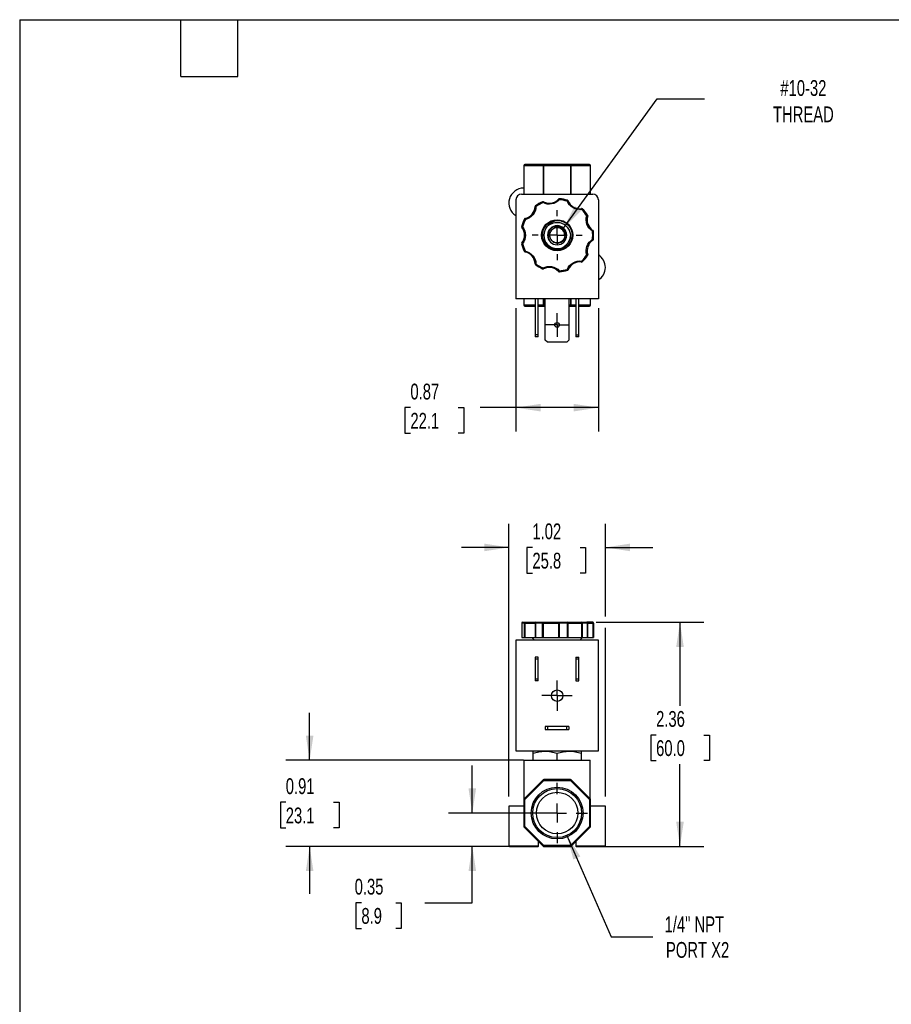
# Model space of a CAD drawing. Header units: inches. Extents: x 0.5 to 21.5, y 0.5 to 16.5.
# Tile 2 of 5: x 0.5 to 9.7, y 6.1 to 16.5. Entities that reach past the tile are written whole.
import ezdxf

# ---------------------------------------------------------------- set-up
doc = ezdxf.new("R2010")
doc.units = ezdxf.units.IN
doc.header["$LTSCALE"] = 2
doc.header["$MEASUREMENT"] = 0
doc.linetypes.add('SLD-Center', pattern=[0.75, 0.6, -0.05, 0.05, -0.05])
doc.linetypes.add('SLD-Solid', pattern=[0])
doc.layers.add('CENTER', color=40, linetype='SLD-Center')
doc.layers.add('DIMENSIONS', color=140, linetype='SLD-Solid', lineweight=25)
doc.layers.add('TEXT', color=140, linetype='SLD-Solid', lineweight=25)
doc.styles.add('SLDTEXTSTYLE0', font='TXT', dxfattribs={"width": 0.7})
doc.dimstyles.new('SLDDIMSTYLE0', dxfattribs={"dimtxt": 0.169922, "dimasz": 0.26, "dimexe": 0, "dimexo": 0.0625, "dimgap": 0.04248, "dimtad": 0, "dimtih": 1, "dimtoh": 1, "dimrnd": 1e-09, "dimzin": 12, "dimdsep": 46, "dimtxsty": 'SLDTEXTSTYLE0', "dimsah": 1, "dimcen": 0.09, "dimadec": 0, "dimazin": 3, "dimtfac": 1, "dimtofl": 0, "dimtmove": 0, "dimatfit": 3, "dimfxl": 0, "dimfrac": 2, "dimtolj": 1, "dimtzin": 12, "dimarcsym": 0})
doc.dimstyles.new('SLDDIMSTYLE1', dxfattribs={"dimtxt": 0.169922, "dimasz": 0.26, "dimexe": 0, "dimexo": 0.0625, "dimgap": 0.04248, "dimtad": 0, "dimtih": 1, "dimtoh": 1, "dimrnd": 1e-09, "dimzin": 12, "dimdsep": 46, "dimtxsty": 'SLDTEXTSTYLE0', "dimsah": 1, "dimcen": 0.09, "dimadec": 0, "dimazin": 3, "dimtfac": 1, "dimtmove": 0, "dimatfit": 0, "dimfxl": 0, "dimfrac": 2, "dimtolj": 1, "dimtzin": 12, "dimarcsym": 0})
doc.dimstyles.new('SLDDIMSTYLE2', dxfattribs={"dimtxt": 0.169922, "dimasz": 0.26, "dimexe": 0, "dimexo": 0.0625, "dimgap": 0.04248, "dimtad": 0, "dimtih": 1, "dimtoh": 1, "dimrnd": 1e-09, "dimdsep": 46, "dimtxsty": 'SLDTEXTSTYLE0', "dimsah": 1, "dimcen": 0.09, "dimadec": 0, "dimazin": 2, "dimtfac": 1, "dimtmove": 0, "dimatfit": 0, "dimfxl": 0, "dimfrac": 2, "dimtolj": 1, "dimtzin": 12, "dimarcsym": 0})
doc.dimstyles.new('SLDDIMSTYLE3', dxfattribs={"dimtxt": 0.169922, "dimasz": 0.26, "dimexe": 0, "dimexo": 0.0625, "dimgap": 0.04248, "dimtad": 0, "dimtih": 1, "dimtoh": 1, "dimrnd": 1e-09, "dimzin": 12, "dimdsep": 46, "dimtxsty": 'SLDTEXTSTYLE0', "dimsah": 1, "dimcen": 0, "dimadec": 0, "dimazin": 3, "dimtfac": 1, "dimtofl": 0, "dimtmove": 0, "dimatfit": 3, "dimfxl": 0, "dimfrac": 2, "dimtolj": 1, "dimtzin": 12, "dimarcsym": 0})
doc.dimstyles.new('SLDDIMSTYLE4', dxfattribs={"dimtxt": 0.169922, "dimasz": 0.26, "dimexe": 0, "dimexo": 0.0625, "dimgap": 0.04248, "dimtad": 0, "dimtih": 1, "dimtoh": 1, "dimrnd": 1e-09, "dimdsep": 46, "dimtxsty": 'SLDTEXTSTYLE0', "dimsah": 1, "dimcen": 0.09, "dimadec": 0, "dimazin": 2, "dimtfac": 1, "dimtofl": 0, "dimtmove": 0, "dimatfit": 3, "dimfxl": 0, "dimfrac": 2, "dimtolj": 1, "dimtzin": 12, "dimarcsym": 0})
doc.dimstyles.new('SLDDIMSTYLE6', dxfattribs={"dimtxt": 0.18, "dimasz": 0.26, "dimexe": 0, "dimexo": 0.0625, "dimgap": 0, "dimtad": 0, "dimtih": 1, "dimtoh": 1, "dimdec": 0, "dimrnd": 1e-09, "dimzin": 0, "dimdsep": 46, "dimtxsty": 'Standard', "dimsah": 1, "dimcen": 0.09, "dimadec": 0, "dimazin": 0, "dimtfac": 0.26, "dimtdec": 0, "dimtofl": 0, "dimtmove": 0, "dimatfit": 3, "dimfxl": 0, "dimfrac": 2, "dimtolj": 1, "dimtzin": 0, "dimarcsym": 0})

# ---------------------------------------------------------------- blocks, each defined once
blk = doc.blocks.new('_D')
at = {"layer": 'DIMENSIONS'}
for p, q in [((6.583, 10.146), (7.716, 10.146)), ((7.466, 10.146), (7.466, 9.265)), ((7.214, 8.957), (7.157, 8.957)), ((7.157, 8.957), (7.157, 8.687)), ((7.719, 8.957), (7.776, 8.957)), ((7.776, 8.957), (7.776, 8.687)), ((7.157, 8.687), (7.214, 8.687)), ((7.466, 7.782), (7.466, 8.649)), ((7.776, 8.687), (7.719, 8.687)), ((6.412, 7.782), (7.716, 7.782))]:
    blk.add_line(p, q, dxfattribs=at)
for points in [[(7.466, 10.146), (7.426, 9.886), (7.506, 9.886)], [(7.466, 7.782), (7.506, 8.042), (7.426, 8.042)]]:
    blk.add_solid(points, dxfattribs=at)
at = {"layer": 'DIMENSIONS', "char_height": 0.1667, "attachment_point": 1, "style": 'SLDTEXTSTYLE0'}
for s, insert in [('2.36', (7.214, 9.21)), ('60.0', (7.214, 8.902))]:
    blk.add_mtext(s, dxfattribs=dict(at, insert=insert))
blk = doc.blocks.new('_D_1')
at = {"layer": 'DIMENSIONS'}
for p, q in [((5.662, 8.307), (5.662, 11.185)), ((6.679, 10.206), (6.679, 11.185)), ((5.662, 10.935), (5.162, 10.935)), ((5.909, 10.935), (5.852, 10.935)), ((5.852, 10.935), (5.852, 10.665)), ((6.414, 10.935), (6.471, 10.935)), ((6.471, 10.935), (6.471, 10.665)), ((6.679, 10.935), (7.179, 10.935)), ((5.852, 10.665), (5.909, 10.665)), ((6.471, 10.665), (6.414, 10.665)), ((6.679, 8.307), (6.679, 10.086))]:
    blk.add_line(p, q, dxfattribs=at)
for points in [[(5.662, 10.935), (5.402, 10.975), (5.402, 10.895)], [(6.679, 10.935), (6.939, 10.895), (6.939, 10.975)]]:
    blk.add_solid(points, dxfattribs=at)
at = {"layer": 'DIMENSIONS', "char_height": 0.1667, "attachment_point": 1, "style": 'SLDTEXTSTYLE0'}
for s, insert in [('1.02', (5.909, 11.188)), ('25.8', (5.909, 10.879))]:
    blk.add_mtext(s, dxfattribs=dict(at, insert=insert))
blk = doc.blocks.new('_D_2')
at = {"layer": 'DIMENSIONS'}
for p, q in [((5.275, 8.134), (5.275, 8.634)), ((6.07, 8.134), (5.025, 8.134)), ((5.929, 7.782), (5.025, 7.782)), ((5.275, 7.188), (5.275, 7.782)), ((4.105, 7.188), (4.047, 7.188)), ((4.047, 7.188), (4.047, 6.918)), ((4.468, 7.188), (4.525, 7.188)), ((4.525, 7.188), (4.525, 6.918)), ((4.775, 7.188), (5.275, 7.188)), ((4.047, 6.918), (4.105, 6.918)), ((4.525, 6.918), (4.468, 6.918))]:
    blk.add_line(p, q, dxfattribs=at)
for points in [[(5.275, 8.134), (5.315, 8.394), (5.235, 8.394)], [(5.275, 7.782), (5.235, 7.522), (5.315, 7.522)]]:
    blk.add_solid(points, dxfattribs=at)
at = {"layer": 'DIMENSIONS', "char_height": 0.1667, "attachment_point": 1, "style": 'SLDTEXTSTYLE0'}
for s, insert in [('0.35', (4.034, 7.441)), ('8.9', (4.105, 7.133))]:
    blk.add_mtext(s, dxfattribs=dict(at, insert=insert))
blk = doc.blocks.new('_D_3')
at = {"layer": 'DIMENSIONS'}
for p, q in [((3.559, 8.69), (3.559, 9.19)), ((5.814, 8.69), (3.309, 8.69)), ((3.307, 8.248), (3.25, 8.248)), ((3.25, 8.248), (3.25, 7.978)), ((3.812, 8.248), (3.869, 8.248)), ((3.869, 8.248), (3.869, 7.978)), ((3.25, 7.978), (3.307, 7.978)), ((3.869, 7.978), (3.812, 7.978)), ((5.929, 7.782), (3.309, 7.782)), ((3.559, 7.782), (3.559, 7.282))]:
    blk.add_line(p, q, dxfattribs=at)
for points in [[(3.559, 8.69), (3.599, 8.95), (3.519, 8.95)], [(3.559, 7.782), (3.519, 7.522), (3.599, 7.522)]]:
    blk.add_solid(points, dxfattribs=at)
at = {"layer": 'DIMENSIONS', "char_height": 0.1667, "attachment_point": 1, "style": 'SLDTEXTSTYLE0'}
for s, insert in [('0.91', (3.307, 8.501)), ('23.1', (3.307, 8.192))]:
    blk.add_mtext(s, dxfattribs=dict(at, insert=insert))
blk = doc.blocks.new('_D_4')
at = {"layer": 'DIMENSIONS'}
for p, q in [((6.274, 7.898), (6.741, 6.829)), ((6.741, 6.829), (7.179, 6.829))]:
    blk.add_line(p, q, dxfattribs=at)
blk.add_solid([(6.274, 7.898), (6.341, 7.644), (6.415, 7.676)], dxfattribs=at)
at = {"layer": 'DIMENSIONS', "char_height": 0.1667, "attachment_point": 1, "style": 'SLDTEXTSTYLE0'}
for s, insert in [('1/4" NPT', (7.304, 7.044)), ('PORT X2', (7.318, 6.774))]:
    blk.add_mtext(s, dxfattribs=dict(at, insert=insert))
blk = doc.blocks.new('SW_CENTERMARKSYMBOL_0')
at = {"layer": 'CENTER', "color": 0}
for p, q in [((0, 0.1), (0, 0.16)), ((-0.1, 0), (-0.16, 0)), ((0, 0), (-0.1, 0)), ((0, 0), (0, 0.1)), ((0, 0), (0, -0.1)), ((0, 0), (0.1, 0)), ((0.1, 0), (0.16, 0)), ((0, -0.1), (0, -0.16))]:
    blk.add_line(p, q, dxfattribs=at)
blk = doc.blocks.new('SW_CENTERMARKSYMBOL_1')
at = {"layer": 'CENTER', "color": 0}
for p, q in [((0, 0.2), (0, 0.319)), ((-0.2, 0), (-0.319, 0)), ((0, 0), (-0.1, 0)), ((0, 0), (0, 0.1)), ((0, 0), (0, -0.1)), ((0, 0), (0.1, 0)), ((0.2, 0), (0.319, 0)), ((0, -0.2), (0, -0.319))]:
    blk.add_line(p, q, dxfattribs=at)
blk = doc.blocks.new('_D_8')
at = {"layer": 'DIMENSIONS'}
for p, q in [((5.735, 13.457), (5.735, 12.159)), ((6.605, 13.457), (6.605, 12.159)), ((4.622, 12.409), (4.565, 12.409)), ((4.565, 12.409), (4.565, 12.139)), ((5.127, 12.409), (5.184, 12.409)), ((5.184, 12.409), (5.184, 12.139)), ((5.735, 12.409), (5.357, 12.409)), ((6.605, 12.409), (5.735, 12.409)), ((4.565, 12.139), (4.622, 12.139)), ((5.184, 12.139), (5.127, 12.139))]:
    blk.add_line(p, q, dxfattribs=at)
for points in [[(5.735, 12.409), (5.995, 12.369), (5.995, 12.449)], [(6.605, 12.409), (6.345, 12.449), (6.345, 12.369)]]:
    blk.add_solid(points, dxfattribs=at)
at = {"layer": 'DIMENSIONS', "char_height": 0.1667, "attachment_point": 1, "style": 'SLDTEXTSTYLE0'}
for s, insert in [('0.87', (4.622, 12.662)), ('22.1', (4.622, 12.354))]:
    blk.add_mtext(s, dxfattribs=dict(at, insert=insert))
blk = doc.blocks.new('SW_CENTERMARKSYMBOL_3')
at = {"layer": 'CENTER', "color": 0}
for p, q in [((0, 0.2), (0, 0.2635)), ((-0.2, 0), (-0.2635, 0)), ((0, 0), (-0.1, 0)), ((0, 0), (0, 0.1)), ((0, 0), (0, -0.1)), ((0, 0), (0.1, 0)), ((0.2, 0), (0.2635, 0)), ((0, -0.2), (0, -0.2635))]:
    blk.add_line(p, q, dxfattribs=at)
blk = doc.blocks.new('SW_CENTERMARKSYMBOL_4')
at = {"layer": 'CENTER', "color": 0}
for p, q in [((0, 0.1), (0, 0.125)), ((-0.1, 0), (-0.125, 0)), ((0, 0), (-0.1, 0)), ((0, 0), (0, 0.1)), ((0, 0), (0, -0.1)), ((0, 0), (0.1, 0)), ((0.1, 0), (0.125, 0)), ((0, -0.1), (0, -0.125))]:
    blk.add_line(p, q, dxfattribs=at)

msp = doc.modelspace()

# ---------------------------------------------------------------- linework, layer by layer
for p, q in [((5.818, 14.964), (5.818, 14.661)), ((5.821, 14.964), (5.818, 14.964)), ((5.821, 14.964), (6.022, 14.964)), ((5.821, 14.661), (5.821, 14.964)), ((6.029, 14.974), (5.828, 14.974)), ((6.029, 14.964), (6.022, 14.964)), ((6.022, 14.964), (6.022, 14.661)), ((6.029, 14.974), (6.029, 14.964)), ((6.312, 14.974), (6.029, 14.974)), ((6.029, 14.964), (6.312, 14.964)), ((6.029, 14.661), (6.029, 14.964)), ((6.312, 14.964), (6.312, 14.974)), ((6.512, 14.974), (6.312, 14.974)), ((6.319, 14.964), (6.312, 14.964)), ((6.312, 14.964), (6.312, 14.661)), ((6.319, 14.964), (6.519, 14.964)), ((6.319, 14.661), (6.319, 14.964)), ((6.522, 14.964), (6.519, 14.964)), ((6.519, 14.964), (6.519, 14.661)), ((6.522, 14.661), (6.522, 14.964)), ((5.795, 14.661), (6.545, 14.661)), ((5.735, 14.601), (5.735, 13.557)), ((6.021, 14.571), (6.017, 14.58)), ((6.026, 14.58), (6.021, 14.571)), ((6.193, 14.601), (6.185, 14.608)), ((6.193, 14.611), (6.193, 14.601)), ((6.277, 14.586), (6.28, 14.596)), ((6.287, 14.59), (6.277, 14.586)), ((6.605, 14.601), (6.605, 13.557)), ((5.947, 14.528), (5.937, 14.528)), ((5.941, 14.536), (5.947, 14.528)), ((6.428, 14.499), (6.427, 14.509)), ((6.435, 14.506), (6.428, 14.499)), ((6.483, 14.433), (6.492, 14.439)), ((6.493, 14.43), (6.483, 14.433)), ((5.835, 14.394), (5.826, 14.399)), ((5.833, 14.404), (5.835, 14.394)), ((6.212, 14.378), (6.226, 14.373)), ((5.796, 14.316), (5.806, 14.314)), ((5.806, 14.314), (5.798, 14.308)), ((6.09, 14.227), (6.091, 14.232)), ((6.111, 14.28), (6.113, 14.282)), ((6.543, 14.27), (6.548, 14.278)), ((6.553, 14.271), (6.543, 14.27)), ((5.806, 14.14), (5.796, 14.137)), ((5.798, 14.146), (5.806, 14.14)), ((6.12, 14.165), (6.115, 14.169)), ((6.548, 14.175), (6.543, 14.184)), ((6.543, 14.184), (6.553, 14.183)), ((5.826, 14.054), (5.835, 14.059)), ((5.835, 14.059), (5.833, 14.049)), ((6.175, 14.069), (6.173, 14.069)), ((6.483, 14.02), (6.493, 14.023)), ((6.492, 14.015), (6.483, 14.02)), ((5.937, 13.925), (5.947, 13.925)), ((5.947, 13.925), (5.941, 13.917)), ((6.427, 13.944), (6.428, 13.954)), ((6.428, 13.954), (6.435, 13.947)), ((6.017, 13.873), (6.021, 13.883)), ((6.021, 13.883), (6.026, 13.874)), ((6.185, 13.846), (6.193, 13.852)), ((6.193, 13.852), (6.193, 13.842)), ((6.28, 13.858), (6.277, 13.867)), ((6.277, 13.867), (6.287, 13.863)), ((6.605, 13.557), (5.735, 13.557)), ((5.818, 13.557), (5.818, 13.49)), ((5.821, 13.49), (5.821, 13.557)), ((5.94, 13.557), (5.94, 13.177)), ((5.971, 13.177), (5.971, 13.557)), ((6.022, 13.557), (6.022, 13.49)), ((6.029, 13.49), (6.029, 13.557)), ((6.045, 13.121), (6.045, 13.557)), ((6.295, 13.557), (6.295, 13.121)), ((6.312, 13.557), (6.312, 13.49)), ((6.319, 13.49), (6.319, 13.557)), ((6.369, 13.557), (6.369, 13.177)), ((6.4, 13.177), (6.4, 13.557)), ((6.519, 13.557), (6.519, 13.49)), ((6.522, 13.49), (6.522, 13.557)), ((5.818, 13.49), (5.821, 13.49)), ((5.94, 13.49), (5.821, 13.49)), ((5.828, 13.48), (5.94, 13.48)), ((6.022, 13.49), (5.971, 13.49)), ((5.971, 13.48), (6.029, 13.48)), ((6.022, 13.49), (6.029, 13.49)), ((6.029, 13.49), (6.029, 13.48)), ((6.045, 13.49), (6.029, 13.49)), ((6.029, 13.48), (6.045, 13.48)), ((6.312, 13.49), (6.295, 13.49)), ((6.295, 13.48), (6.312, 13.48)), ((6.312, 13.49), (6.319, 13.49)), ((6.312, 13.48), (6.312, 13.49)), ((6.312, 13.48), (6.369, 13.48)), ((6.369, 13.49), (6.319, 13.49)), ((6.519, 13.49), (6.4, 13.49)), ((6.4, 13.48), (6.512, 13.48)), ((6.519, 13.49), (6.522, 13.49)), ((5.971, 13.177), (5.94, 13.177)), ((5.94, 13.177), (5.94, 13.155)), ((5.971, 13.155), (5.94, 13.155)), ((5.971, 13.155), (5.971, 13.177)), ((6.067, 13.099), (6.045, 13.121)), ((6.274, 13.099), (6.067, 13.099)), ((6.295, 13.121), (6.274, 13.099)), ((6.369, 13.177), (6.4, 13.177)), ((6.369, 13.177), (6.369, 13.155)), ((6.4, 13.155), (6.369, 13.155)), ((6.4, 13.155), (6.4, 13.177)), ((5.796, 10.136), (5.796, 9.986)), ((5.826, 10.136), (5.796, 10.136)), ((5.796, 10.136), (5.796, 9.986)), ((5.796, 10.136), (5.796, 10.136)), ((5.833, 10.136), (5.826, 10.136)), ((5.826, 9.986), (5.826, 10.136)), ((5.833, 10.136), (5.937, 10.136)), ((5.833, 9.986), (5.833, 10.136)), ((5.941, 10.136), (5.937, 10.136)), ((5.937, 10.136), (5.937, 9.986)), ((6.017, 10.136), (5.941, 10.136)), ((5.941, 10.136), (5.941, 9.986)), ((6.026, 10.136), (6.017, 10.136)), ((6.017, 9.986), (6.017, 10.136)), ((6.026, 10.136), (6.185, 10.136)), ((6.026, 9.986), (6.026, 10.136)), ((6.193, 10.136), (6.185, 10.136)), ((6.185, 10.136), (6.185, 9.986)), ((6.193, 10.136), (6.193, 9.986)), ((6.28, 10.136), (6.193, 10.136)), ((6.28, 9.986), (6.28, 10.136)), ((6.287, 10.136), (6.28, 10.136)), ((6.287, 9.986), (6.287, 10.136)), ((6.287, 10.136), (6.427, 10.136)), ((6.427, 10.136), (6.427, 9.986)), ((6.435, 10.136), (6.427, 10.136)), ((6.435, 10.136), (6.435, 9.986)), ((6.492, 10.136), (6.435, 10.136)), ((6.492, 9.986), (6.492, 10.136)), ((6.493, 10.136), (6.492, 10.136)), ((6.493, 9.986), (6.493, 10.136)), ((6.493, 10.136), (6.548, 10.136)), ((6.548, 10.136), (6.548, 9.986)), ((6.553, 10.136), (6.548, 10.136)), ((6.553, 10.136), (6.553, 9.986)), ((6.555, 10.136), (6.553, 10.136)), ((6.555, 9.986), (6.555, 10.136)), ((5.796, 9.986), (5.826, 9.986)), ((5.796, 9.986), (5.796, 9.986)), ((5.826, 9.986), (5.833, 9.986)), ((5.833, 9.986), (5.937, 9.986)), ((5.907, 9.986), (5.924, 9.956)), ((5.937, 9.986), (5.941, 9.986)), ((5.941, 9.986), (6.017, 9.986)), ((6.017, 9.986), (6.026, 9.986)), ((6.026, 9.986), (6.185, 9.986)), ((6.185, 9.986), (6.193, 9.986)), ((6.193, 9.986), (6.28, 9.986)), ((6.28, 9.986), (6.287, 9.986)), ((6.287, 9.986), (6.427, 9.986)), ((6.417, 9.956), (6.434, 9.986)), ((6.427, 9.986), (6.435, 9.986)), ((6.435, 9.986), (6.492, 9.986)), ((6.492, 9.986), (6.493, 9.986)), ((6.493, 9.986), (6.548, 9.986)), ((6.548, 9.986), (6.553, 9.986)), ((6.553, 9.986), (6.555, 9.986)), ((5.735, 9.956), (5.735, 8.789)), ((6.605, 9.956), (5.735, 9.956)), ((6.605, 8.789), (6.605, 9.956)), ((5.971, 9.777), (5.94, 9.777)), ((5.94, 9.777), (5.94, 9.755)), ((5.971, 9.755), (5.971, 9.777)), ((6.369, 9.777), (6.4, 9.777)), ((6.369, 9.777), (6.369, 9.755)), ((6.4, 9.755), (6.4, 9.777)), ((5.971, 9.755), (5.94, 9.755)), ((5.94, 9.755), (5.94, 9.55)), ((5.971, 9.55), (5.971, 9.755)), ((6.369, 9.755), (6.369, 9.55)), ((6.4, 9.755), (6.369, 9.755)), ((6.4, 9.55), (6.4, 9.755)), ((5.94, 9.55), (5.971, 9.55)), ((5.94, 9.55), (5.94, 9.529)), ((5.971, 9.529), (5.94, 9.529)), ((5.971, 9.529), (5.971, 9.55)), ((6.369, 9.55), (6.4, 9.55)), ((6.369, 9.55), (6.369, 9.529)), ((6.369, 9.529), (6.4, 9.529)), ((6.4, 9.529), (6.4, 9.55)), ((6.045, 9.045), (6.045, 9.014)), ((6.067, 9.045), (6.045, 9.045)), ((6.067, 9.045), (6.067, 9.014)), ((6.274, 9.045), (6.067, 9.045)), ((6.274, 9.014), (6.274, 9.045)), ((6.295, 9.045), (6.274, 9.045)), ((6.295, 9.045), (6.295, 9.014)), ((6.045, 9.014), (6.067, 9.014)), ((6.067, 9.014), (6.274, 9.014)), ((6.274, 9.014), (6.295, 9.014)), ((5.735, 8.789), (6.605, 8.789)), ((5.918, 8.789), (5.914, 8.786)), ((5.914, 8.764), (5.914, 8.69)), ((6.17, 8.69), (6.17, 8.764)), ((6.426, 8.786), (6.422, 8.789)), ((6.426, 8.69), (6.426, 8.764)), ((5.82, 8.69), (5.82, 8.282)), ((5.82, 8.69), (6.52, 8.69)), ((6.52, 8.282), (6.52, 8.69)), ((6.022, 8.483), (5.821, 8.283)), ((5.828, 8.276), (6.029, 8.476)), ((6.029, 8.476), (6.022, 8.483)), ((6.029, 8.486), (6.029, 8.476)), ((6.312, 8.486), (6.029, 8.486)), ((6.029, 8.476), (6.312, 8.476)), ((6.312, 8.476), (6.312, 8.486)), ((6.319, 8.483), (6.312, 8.476)), ((6.312, 8.476), (6.512, 8.276)), ((6.519, 8.283), (6.319, 8.483)), ((5.662, 8.207), (5.662, 7.787)), ((5.818, 8.207), (5.662, 8.207)), ((5.818, 8.276), (5.818, 7.993)), ((5.818, 8.276), (5.828, 8.276)), ((5.821, 8.283), (5.828, 8.276)), ((5.828, 7.993), (5.828, 8.276)), ((6.512, 8.276), (6.519, 8.283)), ((6.512, 8.276), (6.512, 7.993)), ((6.512, 8.276), (6.522, 8.276)), ((6.522, 7.993), (6.522, 8.276)), ((6.679, 8.207), (6.522, 8.207)), ((6.679, 7.787), (6.679, 8.207)), ((5.818, 7.993), (5.828, 7.993)), ((5.821, 7.986), (6.022, 7.785)), ((6.029, 7.792), (5.828, 7.993)), ((6.512, 7.993), (6.312, 7.792)), ((6.319, 7.785), (6.519, 7.986)), ((6.512, 7.993), (6.522, 7.993)), ((5.662, 7.787), (5.975, 7.787)), ((5.975, 7.787), (5.975, 7.832)), ((6.312, 7.792), (6.029, 7.792)), ((6.029, 7.792), (6.029, 7.782)), ((6.312, 7.782), (6.312, 7.792)), ((6.366, 7.832), (6.366, 7.787)), ((6.366, 7.787), (6.679, 7.787)), ((6.029, 7.782), (6.312, 7.782))]:
    msp.add_line(p, q)
at = {"flags": 128}
for points in [[(5.947, 10.146), (5.946, 10.145), (5.945, 10.145), (5.944, 10.144), (5.943, 10.143), (5.942, 10.141), (5.941, 10.14), (5.941, 10.138), (5.941, 10.136)], [(6.017, 10.136), (6.017, 10.138), (6.018, 10.14), (6.018, 10.141), (6.018, 10.143), (6.019, 10.144), (6.02, 10.145), (6.02, 10.145), (6.021, 10.146)], [(6.021, 10.146), (6.022, 10.145), (6.023, 10.145), (6.024, 10.144), (6.024, 10.143), (6.025, 10.141), (6.025, 10.14), (6.026, 10.138), (6.026, 10.136)], [(6.28, 10.136), (6.28, 10.138), (6.28, 10.14), (6.28, 10.141), (6.279, 10.143), (6.279, 10.144), (6.278, 10.145), (6.278, 10.145), (6.277, 10.146)], [(6.548, 10.136), (6.548, 10.138), (6.548, 10.14), (6.547, 10.141), (6.547, 10.143), (6.546, 10.144), (6.545, 10.145), (6.544, 10.145), (6.543, 10.146)]]:
    msp.add_lwpolyline(points, dxfattribs=at)
for centre, radius in [((6.17, 14.227), 0.164), ((6.17, 13.281), 0.025), ((6.17, 9.372), 0.06), ((6.17, 8.134), 0.273), ((6.17, 8.134), 0.258), ((6.17, 8.134), 0.219)]:
    msp.add_circle(centre, radius)
for centre, radius, start, end in [((5.828, 14.964), 0.01, 90, 180), ((5.83, 14.965), 0.00893, 101.4218, 188.0495), ((6.03, 14.965), 0.00893, 101.4218, 188.0495), ((6.31, 14.965), 0.00893, 351.9505, 78.5782), ((6.511, 14.965), 0.00893, 351.9505, 78.5782), ((6.512, 14.964), 0.01, 0, 90), ((5.818, 14.567), 0.157, 90, 237.9708), ((5.795, 14.601), 0.06, 90, 180), ((6.545, 14.601), 0.06, 0, 90), ((6.17, 14.227), 0.385, 113.4347, 126.5653), ((6.021, 14.571), 0.01, 62.3082, 113.4347), ((6.087, 14.697), 0.133, 242.3082, 317.6918), ((6.193, 14.601), 0.01, 86.5653, 137.6918), ((6.17, 14.227), 0.385, 73.4347, 86.5653), ((6.277, 14.586), 0.01, 22.3082, 73.4347), ((6.409, 14.64), 0.133, 202.3082, 277.6918), ((5.805, 14.534), 0.132, 282.3082, 357.6918), ((5.947, 14.528), 0.01, 126.5653, 177.6918), ((6.428, 14.499), 0.01, 46.5653, 97.6918), ((6.17, 14.227), 0.385, 33.4347, 46.5653), ((6.483, 14.433), 0.01, 0, 33.4347), ((6.483, 14.433), 0.01, 342.3082, 0), ((6.17, 14.227), 0.385, 153.4347, 166.5653), ((5.835, 14.394), 0.01, 102.3082, 153.4347), ((6.17, 14.227), 0.157, 72.8763, 117.8763), ((6.619, 14.39), 0.133, 162.3082, 237.6918), ((5.806, 14.314), 0.01, 166.5653, 180), ((5.806, 14.314), 0.01, 180, 217.6918), ((5.693, 14.227), 0.133, 322.3082, 37.6918), ((6.17, 14.227), 0.141, 137.3518, 180), ((6.17, 14.227), 0.141, 180, 357.6482), ((6.17, 14.227), 0.101, 0, 180), ((6.17, 14.227), 0.101, 180, 0), ((6.17, 14.227), 0.0969, 180, 218.869), ((6.17, 14.227), 0.08, 136.7975, 226.7972), ((6.543, 14.27), 0.01, 6.5653, 57.6918), ((6.17, 14.227), 0.385, 353.4347, 6.5653), ((5.806, 14.14), 0.01, 142.3082, 180), ((5.806, 14.14), 0.01, 180, 193.4347), ((6.17, 14.227), 0.385, 193.4347, 206.5653), ((6.619, 14.063), 0.132, 122.3082, 197.6918), ((6.543, 14.184), 0.01, 302.3082, 353.4347), ((5.835, 14.059), 0.01, 206.5653, 257.6918), ((5.805, 13.92), 0.133, 2.3082, 77.6918), ((6.483, 14.02), 0.01, 326.5653, 0), ((6.483, 14.02), 0.01, 0, 17.6918), ((6.522, 13.887), 0.157, 302.0292, 57.9708), ((5.947, 13.925), 0.01, 182.3082, 233.4347), ((6.17, 14.227), 0.385, 233.4347, 246.5653), ((6.409, 13.813), 0.132, 82.3082, 157.6918), ((6.428, 13.954), 0.01, 262.3082, 313.4347), ((6.17, 14.227), 0.385, 313.4347, 326.5653), ((6.021, 13.883), 0.01, 246.5653, 297.6918), ((6.087, 13.756), 0.132, 42.3082, 117.6918), ((6.193, 13.852), 0.01, 222.3082, 273.4347), ((6.17, 14.227), 0.385, 273.4347, 286.5653), ((6.277, 13.867), 0.01, 286.5653, 337.6918), ((5.828, 13.49), 0.01, 180, 270), ((5.83, 13.488), 0.00893, 171.9505, 258.5782), ((6.03, 13.488), 0.00893, 171.9505, 258.5782), ((6.31, 13.488), 0.00893, 281.4218, 8.0495), ((6.511, 13.488), 0.00893, 281.4218, 8.0495), ((6.512, 13.49), 0.01, 270, 0), ((5.806, 10.136), 0.01, 90, 180), ((5.806, 10.136), 0.00987, 90.8058, 180.7837), ((5.835, 10.136), 0.00952, 93.3677, 183.0118), ((5.846, 10.138), 0.0135, 145.7804, 190.1524), ((5.947, 10.136), 0.01, 90.0233, 180.0232), ((6.194, 10.137), 0.009, 99.8001, 187.2314), ((6.151, 10.138), 0.0423, 356.62, 10.2371), ((6.277, 10.136), 0.00965, 357.8602, 87.687), ((6.447, 10.138), 0.0198, 157.6426, 187.1105), ((6.426, 10.137), 0.00889, 351.4733, 77.5459), ((6.483, 10.136), 0.01, 0, 90), ((6.482, 10.136), 0.00929, 355.3117, 84.3793), ((6.543, 10.136), 0.00997, 359.8121, 89.8109), ((6.545, 10.136), 0.01, 0, 90), ((6.029, 8.476), 0.01, 90, 135), ((6.312, 8.476), 0.01, 45, 90), ((5.828, 8.276), 0.01, 135, 180), ((6.512, 8.276), 0.01, 0, 45), ((5.828, 7.993), 0.01, 180, 225), ((6.512, 7.993), 0.01, 315, 0), ((5.667, 7.787), 0.005, 180, 270), ((5.97, 7.787), 0.005, 270, 0), ((6.371, 7.787), 0.005, 180, 270), ((6.674, 7.787), 0.005, 270, 0), ((6.029, 7.792), 0.01, 225, 270), ((6.312, 7.792), 0.01, 270, 315)]:
    msp.add_arc(centre, radius, start, end)
for points in [[(6.021, 14.571), (5.995, 14.559), (5.97, 14.545), (5.947, 14.528)], [(6.277, 14.586), (6.25, 14.594), (6.221, 14.599), (6.193, 14.601)], [(6.483, 14.433), (6.467, 14.457), (6.449, 14.479), (6.428, 14.499)], [(5.835, 14.394), (5.822, 14.369), (5.812, 14.342), (5.806, 14.314)], [(5.806, 14.314), (5.825, 14.289), (5.835, 14.258), (5.835, 14.227)], [(5.835, 14.227), (5.835, 14.195), (5.825, 14.164), (5.806, 14.14)], [(6.074, 14.237), (6.074, 14.234), (6.073, 14.23), (6.073, 14.227)], [(6.545, 14.227), (6.545, 14.241), (6.545, 14.255), (6.543, 14.27)], [(6.543, 14.184), (6.545, 14.198), (6.545, 14.212), (6.545, 14.227)], [(5.806, 14.14), (5.812, 14.112), (5.822, 14.085), (5.835, 14.059)], [(6.428, 13.954), (6.449, 13.974), (6.467, 13.996), (6.483, 14.02)], [(5.947, 13.925), (5.97, 13.908), (5.995, 13.894), (6.021, 13.883)], [(6.193, 13.852), (6.221, 13.854), (6.25, 13.859), (6.277, 13.867)], [(5.806, 10.146), (5.812, 10.146), (5.822, 10.146), (5.835, 10.146)], [(5.947, 10.146), (5.97, 10.146), (5.995, 10.146), (6.021, 10.146)], [(6.193, 10.146), (6.221, 10.146), (6.25, 10.146), (6.277, 10.146)], [(6.428, 10.146), (6.449, 10.146), (6.467, 10.146), (6.483, 10.146)], [(6.543, 10.146), (6.545, 10.146), (6.545, 10.146), (6.545, 10.146)], [(5.914, 8.786), (5.914, 8.786), (5.914, 8.777), (5.914, 8.764)], [(6.426, 8.764), (6.426, 8.777), (6.426, 8.786), (6.426, 8.786)], [(6.519, 8.283), (6.52, 8.282), (6.52, 8.282), (6.52, 8.282)]]:
    msp.add_open_spline(points, degree=3)
for points, knots in [([(6.193, 14.601), (6.172, 14.578), (6.143, 14.562), (6.081, 14.551), (6.049, 14.556), (6.021, 14.571)], [0, 0, 0, 0, 0.5, 0.5, 1, 1, 1, 1]), ([(6.428, 14.499), (6.397, 14.495), (6.365, 14.501), (6.311, 14.533), (6.289, 14.557), (6.277, 14.586)], [0, 0, 0, 0, 0.5, 0.5, 1, 1, 1, 1]), ([(5.947, 14.528), (5.946, 14.496), (5.934, 14.466), (5.893, 14.418), (5.866, 14.401), (5.835, 14.394)], [0, 0, 0, 0, 0.5, 0.5, 1, 1, 1, 1]), ([(6.543, 14.27), (6.516, 14.286), (6.496, 14.312), (6.474, 14.371), (6.474, 14.403), (6.483, 14.433)], [0, 0, 0, 0, 0.5, 0.5, 1, 1, 1, 1]), ([(6.217, 14.377), (6.225, 14.374), (6.242, 14.368), (6.264, 14.354), (6.284, 14.336), (6.301, 14.316), (6.314, 14.292), (6.323, 14.267), (6.328, 14.241), (6.328, 14.214), (6.324, 14.188), (6.315, 14.163), (6.302, 14.139), (6.286, 14.118), (6.266, 14.101), (6.243, 14.086), (6.219, 14.076), (6.193, 14.07), (6.166, 14.069), (6.14, 14.071), (6.114, 14.079), (6.09, 14.09), (6.068, 14.106), (6.049, 14.125), (6.034, 14.147), (6.022, 14.171), (6.015, 14.196), (6.012, 14.223), (6.014, 14.249), (6.02, 14.275), (6.03, 14.3), (6.044, 14.323), (6.063, 14.342), (6.077, 14.355), (6.086, 14.36), (6.088, 14.36)], [0, 0, 0, 0, 0.03109, 0.062179, 0.093269, 0.124359, 0.155444, 0.18653, 0.217619, 0.248708, 0.279794, 0.310879, 0.341967, 0.373054, 0.404141, 0.435227, 0.466312, 0.497398, 0.528487, 0.559575, 0.590661, 0.621746, 0.652835, 0.683924, 0.71501, 0.746096, 0.777183, 0.808271, 0.839357, 0.870443, 0.901529, 0.932614, 0.963703, 0.994792, 1, 1, 1, 1]), ([(6.311, 14.221), (6.311, 14.208), (6.309, 14.195), (6.303, 14.176), (6.301, 14.17), (6.296, 14.158), (6.293, 14.152), (6.282, 14.136), (6.274, 14.126), (6.259, 14.113), (6.254, 14.109), (6.243, 14.101), (6.238, 14.098), (6.22, 14.089), (6.208, 14.085), (6.182, 14.08), (6.169, 14.079), (6.15, 14.08), (6.143, 14.081), (6.131, 14.084), (6.124, 14.086), (6.106, 14.092), (6.094, 14.098), (6.078, 14.109), (6.073, 14.113), (6.063, 14.121), (6.059, 14.126), (6.046, 14.141), (6.039, 14.152), (6.027, 14.175), (6.023, 14.187), (6.018, 14.213), (6.017, 14.226), (6.018, 14.252), (6.02, 14.265), (6.028, 14.29), (6.034, 14.302), (6.044, 14.318), (6.048, 14.323), (6.056, 14.333), (6.061, 14.338), (6.075, 14.352), (6.085, 14.359), (6.097, 14.366)], [0, 0, 0, 0, 0.0625, 0.0625, 0.09375, 0.09375, 0.125, 0.125, 0.1875, 0.1875, 0.21875, 0.21875, 0.25, 0.25, 0.3125, 0.3125, 0.375, 0.375, 0.40625, 0.40625, 0.4375, 0.4375, 0.5, 0.5, 0.53125, 0.53125, 0.5625, 0.5625, 0.625, 0.625, 0.6875, 0.6875, 0.75, 0.75, 0.8125, 0.8125, 0.875, 0.875, 0.90625, 0.90625, 0.9375, 0.9375, 1, 1, 1, 1]), ([(6.217, 14.377), (6.203, 14.38), (6.189, 14.381), (6.168, 14.38), (6.161, 14.379), (6.147, 14.376), (6.14, 14.374), (6.121, 14.367), (6.108, 14.36), (6.091, 14.348), (6.086, 14.343), (6.076, 14.333), (6.071, 14.328), (6.067, 14.322)], [0, 0, 0, 0, 0.25, 0.25, 0.375, 0.375, 0.5, 0.5, 0.75, 0.75, 0.875, 0.875, 1, 1, 1, 1]), ([(6.067, 14.322), (6.069, 14.324), (6.072, 14.327), (6.078, 14.332), (6.084, 14.336), (6.09, 14.34), (6.097, 14.344), (6.104, 14.347), (6.111, 14.35), (6.116, 14.352), (6.118, 14.352)], [0, 0, 0, 0, 0.122135, 0.244854, 0.36877, 0.493714, 0.619504, 0.745949, 0.87285, 1, 1, 1, 1]), ([(6.118, 14.352), (6.127, 14.356), (6.135, 14.359), (6.153, 14.362), (6.162, 14.363), (6.179, 14.363), (6.188, 14.362), (6.206, 14.358), (6.214, 14.356), (6.231, 14.349), (6.239, 14.345), (6.253, 14.335), (6.26, 14.329), (6.273, 14.317), (6.279, 14.31), (6.288, 14.295), (6.293, 14.287), (6.296, 14.279)], [0, 0, 0, 0, 0.125, 0.125, 0.25, 0.25, 0.375, 0.375, 0.5, 0.5, 0.625, 0.625, 0.75, 0.75, 0.875, 0.875, 1, 1, 1, 1]), ([(6.258, 14.227), (6.258, 14.228), (6.258, 14.232), (6.257, 14.238), (6.257, 14.245), (6.255, 14.253), (6.251, 14.265), (6.244, 14.278), (6.234, 14.291), (6.222, 14.302), (6.202, 14.314), (6.178, 14.32), (6.155, 14.319), (6.136, 14.315), (6.12, 14.307), (6.107, 14.298), (6.098, 14.289), (6.091, 14.28), (6.085, 14.27), (6.08, 14.259), (6.076, 14.248), (6.075, 14.241), (6.074, 14.237)], [0, 0, 0, 0, 0.018013, 0.039493, 0.064517, 0.093127, 0.125302, 0.197114, 0.250303, 0.302278, 0.37528, 0.499675, 0.556776, 0.624679, 0.698662, 0.749643, 0.79187, 0.834226, 0.876544, 0.918486, 0.959733, 1, 1, 1, 1]), ([(6.081, 14.227), (6.082, 14.228), (6.082, 14.232), (6.083, 14.237), (6.085, 14.244), (6.088, 14.25), (6.092, 14.259), (6.098, 14.268), (6.105, 14.276), (6.11, 14.28), (6.112, 14.281)], [0, 0, 0, 0, 0.077887, 0.16701, 0.267211, 0.378159, 0.499304, 0.71265, 0.87874, 1, 1, 1, 1]), ([(6.095, 14.166), (6.094, 14.167), (6.092, 14.171), (6.089, 14.177), (6.085, 14.185), (6.083, 14.196), (6.081, 14.207), (6.081, 14.217), (6.081, 14.224), (6.081, 14.227)], [0, 0, 0, 0, 0.082946, 0.194386, 0.333813, 0.500037, 0.698753, 0.864964, 1, 1, 1, 1]), ([(6.092, 14.209), (6.092, 14.21), (6.09, 14.215), (6.09, 14.221), (6.09, 14.227)], [0, 0, 0, 0, 0.116744, 1, 1, 1, 1]), ([(6.25, 14.227), (6.25, 14.234), (6.249, 14.242), (6.244, 14.258), (6.241, 14.265), (6.232, 14.278), (6.227, 14.284), (6.214, 14.294), (6.207, 14.298), (6.192, 14.304), (6.184, 14.306), (6.173, 14.307), (6.169, 14.307), (6.161, 14.306), (6.157, 14.306), (6.145, 14.303), (6.138, 14.3), (6.124, 14.292), (6.117, 14.287), (6.112, 14.281)], [0, 0, 0, 0, 0.125, 0.125, 0.25, 0.25, 0.375, 0.375, 0.5, 0.5, 0.625, 0.625, 0.6875, 0.6875, 0.75, 0.75, 0.875, 0.875, 1, 1, 1, 1]), ([(6.116, 14.168), (6.121, 14.163), (6.127, 14.158), (6.141, 14.15), (6.149, 14.148), (6.164, 14.144), (6.172, 14.144), (6.188, 14.145), (6.196, 14.147), (6.211, 14.153), (6.218, 14.157), (6.228, 14.165), (6.231, 14.167), (6.237, 14.173), (6.239, 14.176), (6.247, 14.186), (6.25, 14.194), (6.256, 14.21), (6.257, 14.218), (6.258, 14.227)], [0, 0, 0, 0, 0.125, 0.125, 0.25, 0.25, 0.375, 0.375, 0.5, 0.5, 0.625, 0.625, 0.6875, 0.6875, 0.75, 0.75, 0.875, 0.875, 1, 1, 1, 1]), ([(6.25, 14.227), (6.25, 14.221), (6.249, 14.211), (6.245, 14.196), (6.237, 14.182), (6.227, 14.17), (6.215, 14.16), (6.201, 14.152), (6.186, 14.148), (6.17, 14.146), (6.155, 14.148), (6.14, 14.152), (6.132, 14.157), (6.128, 14.159)], [0, 0, 0, 0, 0.091985, 0.183969, 0.275954, 0.367939, 0.459924, 0.551908, 0.643893, 0.735878, 0.827863, 0.919847, 1, 1, 1, 1]), ([(6.296, 14.279), (6.297, 14.277), (6.299, 14.273), (6.302, 14.266), (6.304, 14.26), (6.306, 14.254), (6.308, 14.247), (6.309, 14.241), (6.31, 14.234), (6.311, 14.227), (6.311, 14.223), (6.311, 14.221)], [0, 0, 0, 0, 0.113031, 0.225883, 0.338411, 0.450474, 0.561933, 0.672659, 0.782527, 0.891419, 1, 1, 1, 1]), ([(6.483, 14.02), (6.474, 14.05), (6.474, 14.082), (6.496, 14.142), (6.516, 14.167), (6.543, 14.184)], [0, 0, 0, 0, 0.5, 0.5, 1, 1, 1, 1]), ([(5.835, 14.059), (5.866, 14.052), (5.893, 14.035), (5.934, 13.987), (5.946, 13.957), (5.947, 13.925)], [0, 0, 0, 0, 0.5, 0.5, 1, 1, 1, 1]), ([(6.277, 13.867), (6.289, 13.896), (6.311, 13.921), (6.365, 13.952), (6.397, 13.959), (6.428, 13.954)], [0, 0, 0, 0, 0.5, 0.5, 1, 1, 1, 1]), ([(6.021, 13.883), (6.049, 13.897), (6.081, 13.902), (6.143, 13.891), (6.172, 13.876), (6.193, 13.852)], [0, 0, 0, 0, 0.5, 0.5, 1, 1, 1, 1]), ([(5.835, 10.146), (5.866, 10.146), (5.893, 10.146), (5.934, 10.146), (5.946, 10.146), (5.947, 10.146)], [0, 0, 0, 0, 0.5, 0.5, 1, 1, 1, 1]), ([(6.021, 10.146), (6.049, 10.146), (6.081, 10.146), (6.143, 10.146), (6.172, 10.146), (6.193, 10.146)], [0, 0, 0, 0, 0.5, 0.5, 1, 1, 1, 1]), ([(6.277, 10.146), (6.289, 10.146), (6.311, 10.146), (6.365, 10.146), (6.397, 10.146), (6.428, 10.146)], [0, 0, 0, 0, 0.5, 0.5, 1, 1, 1, 1]), ([(6.543, 10.146), (6.537, 10.146), (6.524, 10.146), (6.508, 10.146), (6.495, 10.146), (6.488, 10.146), (6.485, 10.146)], [0, 0, 0, 0, 0.2451122, 0.4901143, 0.7492644, 1, 1, 1, 1]), ([(5.914, 8.764), (5.935, 8.771), (5.956, 8.776), (5.999, 8.784), (6.02, 8.786), (6.053, 8.786), (6.064, 8.786), (6.086, 8.784), (6.096, 8.782), (6.128, 8.776), (6.149, 8.771), (6.17, 8.764)], [0, 0, 0, 0, 0.25, 0.25, 0.5, 0.5, 0.625, 0.625, 0.75, 0.75, 1, 1, 1, 1]), ([(6.17, 8.764), (6.191, 8.771), (6.212, 8.776), (6.255, 8.784), (6.276, 8.786), (6.309, 8.786), (6.32, 8.786), (6.341, 8.784), (6.352, 8.782), (6.384, 8.776), (6.405, 8.771), (6.426, 8.764)], [0, 0, 0, 0, 0.25, 0.25, 0.5, 0.5, 0.625, 0.625, 0.75, 0.75, 1, 1, 1, 1]), ([(5.821, 7.986), (5.821, 7.986), (5.822, 7.986), (5.825, 7.989), (5.826, 7.991), (5.828, 7.993)], [0, 0, 0, 0, 0.5, 0.5, 1, 1, 1, 1]), ([(6.512, 7.993), (6.514, 7.991), (6.516, 7.989), (6.519, 7.986), (6.519, 7.986), (6.519, 7.986)], [0, 0, 0, 0, 0.5, 0.5, 1, 1, 1, 1]), ([(6.029, 7.792), (6.027, 7.79), (6.025, 7.789), (6.022, 7.786), (6.022, 7.785), (6.022, 7.785)], [0, 0, 0, 0, 0.5, 0.5, 1, 1, 1, 1]), ([(6.319, 7.785), (6.319, 7.785), (6.318, 7.786), (6.316, 7.789), (6.314, 7.79), (6.312, 7.792)], [0, 0, 0, 0, 0.5, 0.5, 1, 1, 1, 1]), ([(5.667, 7.782), (5.667, 7.782), (5.671, 7.782), (5.686, 7.782), (5.697, 7.782), (5.725, 7.782), (5.742, 7.782), (5.779, 7.782), (5.799, 7.782), (5.838, 7.782), (5.858, 7.782), (5.895, 7.782), (5.911, 7.782), (5.939, 7.782), (5.951, 7.782), (5.966, 7.782), (5.97, 7.782), (5.97, 7.782)], [0, 0, 0, 0, 0.125, 0.125, 0.25, 0.25, 0.375, 0.375, 0.5, 0.5, 0.625, 0.625, 0.75, 0.75, 0.875, 0.875, 1, 1, 1, 1]), ([(6.371, 7.782), (6.371, 7.782), (6.375, 7.782), (6.39, 7.782), (6.401, 7.782), (6.429, 7.782), (6.446, 7.782), (6.483, 7.782), (6.503, 7.782), (6.542, 7.782), (6.562, 7.782), (6.599, 7.782), (6.615, 7.782), (6.643, 7.782), (6.655, 7.782), (6.67, 7.782), (6.674, 7.782), (6.674, 7.782)], [0, 0, 0, 0, 0.125, 0.125, 0.25, 0.25, 0.375, 0.375, 0.5, 0.5, 0.625, 0.625, 0.75, 0.75, 0.875, 0.875, 1, 1, 1, 1])]:
    msp.add_open_spline(points, degree=3, knots=knots)
at = {"layer": 'TEXT'}
for p, q in [((0.5, 16.5), (21.5, 16.5)), ((0.5, 16.5), (0.5, 0.5)), ((2.2, 15.9), (2.2, 16.5)), ((2.8, 15.9), (2.8, 16.5)), ((2.2, 15.9), (2.8, 15.9))]:
    msp.add_line(p, q, dxfattribs=at)

# ---------------------------------------------------------------- block references
at = {"layer": 'CENTER'}
for name, p in [('SW_CENTERMARKSYMBOL_3', (6.17, 14.227)), ('SW_CENTERMARKSYMBOL_4', (6.17, 13.281)), ('SW_CENTERMARKSYMBOL_0', (6.17, 9.372)), ('SW_CENTERMARKSYMBOL_1', (6.17, 8.134))]:
    msp.add_blockref(name, p, dxfattribs=at)

# ---------------------------------------------------------------- texts
at = {"layer": 'TEXT', "insert": (8.768, 15.863), "char_height": 0.16667, "attachment_point": 2, "style": 'SLDTEXTSTYLE0'}
msp.add_mtext('#10-32^JTHREAD', dxfattribs=at)

# ---------------------------------------------------------------- dimensions: what is measured, and where the dimension line sits
at = {"layer": 'DIMENSIONS'}
for base, p1, p2, dimstyle, picture, middle in [((6.605, 12.409), (5.735, 13.557), (6.605, 13.557), 'SLDDIMSTYLE4', '_D_8', (4.874, 12.409)), ((6.679, 10.935), (5.662, 8.207), (6.679, 8.207), 'SLDDIMSTYLE1', '_D_1', (6.161, 10.935))]:
    dim = msp.add_linear_dim(base=base, p1=p1, p2=p2, dimstyle=dimstyle, dxfattribs=at)
    dim.commit()
    dim.dimension.update_dxf_attribs({"geometry": picture, "text_midpoint": middle, "dimtype": 160})
for base, p1, p2, dimstyle, picture, middle in [((7.466, 10.146), (6.312, 7.782), (6.483, 10.146), 'SLDDIMSTYLE0', '_D', (7.466, 8.957)), ((3.559, 8.69), (6.029, 7.782), (5.914, 8.69), 'SLDDIMSTYLE2', '_D_3', (3.559, 8.248)), ((5.275, 7.782), (6.17, 8.134), (6.029, 7.782), 'SLDDIMSTYLE2', '_D_2', (5.275, 7.188))]:
    dim = msp.add_linear_dim(base=base, p1=p1, p2=p2, angle=90, dimstyle=dimstyle, dxfattribs=at)
    dim.commit()
    dim.dimension.update_dxf_attribs({"geometry": picture, "text_midpoint": middle, "dimtype": 160})
dim = msp.add_diameter_dim_2p(p1=(6.067, 8.371), p2=(6.274, 7.898), text='1/4" NPT\\PPORT X2', dimstyle='SLDDIMSTYLE3', override={"dimpost": '<>'}, dxfattribs=at)
dim.commit()
dim.dimension.update_dxf_attribs({"geometry": '_D_4', "text_midpoint": (7.804, 6.829), "dimtype": 163})

# ---------------------------------------------------------------- leaders
at = {"layer": 'TEXT'}
msp.add_leader([(6.238, 14.301), (7.225, 15.664), (7.725, 15.664)], dimstyle='SLDDIMSTYLE6', dxfattribs=at)

doc.saveas('drawing.dxf')
